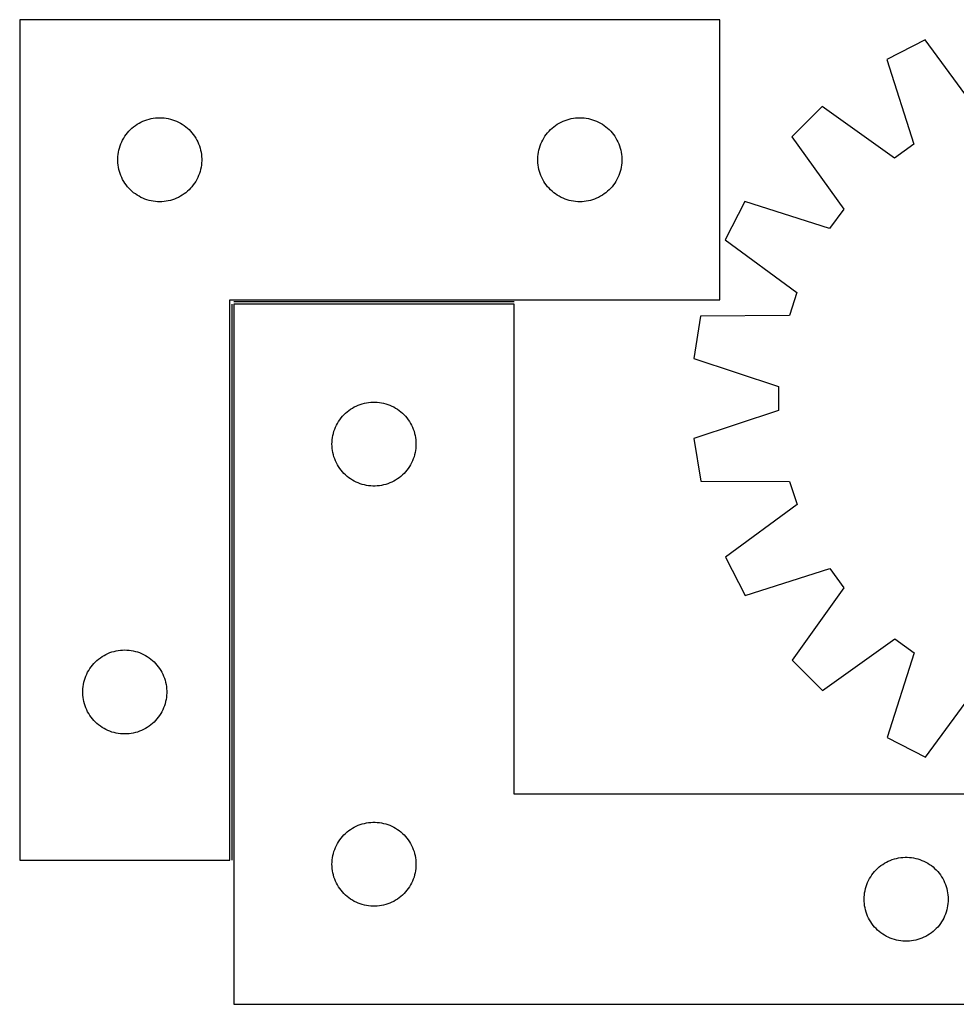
# Model space of a CAD drawing. Header units: millimetres. Extents: x 7 to 1493, y 7 to 2993.
# Tile 7 of 14: x 7 to 341, y 2637 to 2988. Entities that reach past the tile are written whole.
import ezdxf

# ---------------------------------------------------------------- set-up
doc = ezdxf.new("R2010")
doc.units = ezdxf.units.MM
doc.layers.add('COMMON', color=5, linetype='CONTINUOUS', true_color=0x0000ff)
doc.layers.add('CUT', color=7, linetype='CONTINUOUS', true_color=0x000000)

msp = doc.modelspace()

# ---------------------------------------------------------------- linework, layer by layer
at = {"layer": 'COMMON'}
for p, q in [((82.273153, 2886.917754), (82.273153, 2688.417755)), ((183.023154, 2887.667755), (83.023154, 2887.667755))]:
    msp.add_line(p, q, dxfattribs=at)
at = {"layer": 'CUT'}
for p, q in [((6.523153, 2988.417755), (6.523153, 2688.417755)), ((256.523153, 2988.417755), (6.523153, 2988.417755)), ((256.523153, 2888.417755), (256.523153, 2988.417755)), ((329.843561, 2981.25211), (316.138423, 2974.259276)), ((348.670081, 2955.668191), (329.843561, 2981.25211)), ((316.138423, 2974.259276), (325.804356, 2944.00131)), ((293.059453, 2957.471572), (282.185997, 2946.585871)), ((318.870404, 2938.957535), (293.059453, 2957.471572)), ((51.231872, 2952.453508), (51.961431, 2952.707286)), ((51.961431, 2952.707286), (52.703086, 2952.923171)), ((52.703086, 2952.923171), (53.454872, 2953.100591)), ((53.454872, 2953.100591), (54.214794, 2953.239074)), ((54.214794, 2953.239074), (54.980838, 2953.338253)), ((54.980838, 2953.338253), (55.750972, 2953.397867)), ((55.750972, 2953.397867), (56.523153, 2953.417755)), ((56.523153, 2953.417755), (57.295334, 2953.397867)), ((57.295334, 2953.397867), (58.065468, 2953.338253)), ((58.065468, 2953.338253), (58.831512, 2953.239074)), ((58.831512, 2953.239074), (59.591434, 2953.100591)), ((59.591434, 2953.100591), (60.34322, 2952.923171)), ((60.34322, 2952.923171), (61.084876, 2952.707286)), ((61.084876, 2952.707286), (61.814434, 2952.453508)), ((201.231872, 2952.453508), (201.961431, 2952.707286)), ((201.961431, 2952.707286), (202.703086, 2952.923171)), ((202.703086, 2952.923171), (203.454872, 2953.100591)), ((203.454872, 2953.100591), (204.214794, 2953.239074)), ((204.214794, 2953.239074), (204.980838, 2953.338253)), ((204.980838, 2953.338253), (205.750972, 2953.397867)), ((205.750972, 2953.397867), (206.523153, 2953.417755)), ((206.523153, 2953.417755), (207.295334, 2953.397867)), ((207.295334, 2953.397867), (208.065468, 2953.338253)), ((208.065468, 2953.338253), (208.831512, 2953.239074)), ((208.831512, 2953.239074), (209.591434, 2953.100591)), ((209.591434, 2953.100591), (210.34322, 2952.923171)), ((210.34322, 2952.923171), (211.084876, 2952.707286)), ((211.084876, 2952.707286), (211.814434, 2952.453508)), ((45.514873, 2948.606855), (46.053991, 2949.160038)), ((46.053991, 2949.160038), (46.620871, 2949.684734)), ((46.620871, 2949.684734), (47.214011, 2950.179552)), ((47.214011, 2950.179552), (47.831837, 2950.64318)), ((47.831837, 2950.64318), (48.47271, 2951.074389)), ((48.47271, 2951.074389), (49.134932, 2951.472034)), ((49.134932, 2951.472034), (49.816746, 2951.835062)), ((49.816746, 2951.835062), (50.516345, 2952.162509)), ((50.516345, 2952.162509), (51.231872, 2952.453508)), ((61.814434, 2952.453508), (62.529962, 2952.162509)), ((62.529962, 2952.162509), (63.22956, 2951.835062)), ((63.22956, 2951.835062), (63.911374, 2951.472034)), ((63.911374, 2951.472034), (64.573596, 2951.074389)), ((64.573596, 2951.074389), (65.21447, 2950.64318)), ((65.21447, 2950.64318), (65.832295, 2950.179552)), ((65.832295, 2950.179552), (66.425435, 2949.684734)), ((66.425435, 2949.684734), (66.992315, 2949.160038)), ((66.992315, 2949.160038), (67.531434, 2948.606855)), ((195.514873, 2948.606855), (196.053991, 2949.160038)), ((196.053991, 2949.160038), (196.620871, 2949.684734)), ((196.620871, 2949.684734), (197.214011, 2950.179552)), ((197.214011, 2950.179552), (197.831837, 2950.64318)), ((197.831837, 2950.64318), (198.47271, 2951.074389)), ((198.47271, 2951.074389), (199.134932, 2951.472034)), ((199.134932, 2951.472034), (199.816746, 2951.835062)), ((199.816746, 2951.835062), (200.516345, 2952.162509)), ((200.516345, 2952.162509), (201.231872, 2952.453508)), ((211.814434, 2952.453508), (212.529962, 2952.162509)), ((212.529962, 2952.162509), (213.22956, 2951.835062)), ((213.22956, 2951.835062), (213.911374, 2951.472034)), ((213.911374, 2951.472034), (214.573596, 2951.074389)), ((214.573596, 2951.074389), (215.21447, 2950.64318)), ((215.21447, 2950.64318), (215.832295, 2950.179552)), ((215.832295, 2950.179552), (216.425435, 2949.684734)), ((216.425435, 2949.684734), (216.992315, 2949.160038)), ((216.992315, 2949.160038), (217.531434, 2948.606855)), ((43.282971, 2945.467406), (43.663434, 2946.139647)), ((43.663434, 2946.139647), (44.077998, 2946.791411)), ((44.077998, 2946.791411), (44.525564, 2947.420969)), ((44.525564, 2947.420969), (45.004946, 2948.026653)), ((45.004946, 2948.026653), (45.514873, 2948.606855)), ((67.531434, 2948.606855), (68.04136, 2948.026653)), ((68.04136, 2948.026653), (68.520742, 2947.420969)), ((68.520742, 2947.420969), (68.968308, 2946.791411)), ((68.968308, 2946.791411), (69.382873, 2946.139647)), ((69.382873, 2946.139647), (69.763335, 2945.467406)), ((193.282971, 2945.467406), (193.663434, 2946.139647)), ((193.663434, 2946.139647), (194.077998, 2946.791411)), ((194.077998, 2946.791411), (194.525564, 2947.420969)), ((194.525564, 2947.420969), (195.004946, 2948.026653)), ((195.004946, 2948.026653), (195.514873, 2948.606855)), ((217.531434, 2948.606855), (218.04136, 2948.026653)), ((218.04136, 2948.026653), (218.520742, 2947.420969)), ((218.520742, 2947.420969), (218.968308, 2946.791411)), ((218.968308, 2946.791411), (219.382873, 2946.139647)), ((219.382873, 2946.139647), (219.763335, 2945.467406)), ((282.185997, 2946.585871), (300.729071, 2920.795773)), ((41.924188, 2941.863071), (42.120905, 2942.61004)), ((42.120905, 2942.61004), (42.355815, 2943.345891)), ((42.355815, 2943.345891), (42.628294, 2944.068674)), ((42.628294, 2944.068674), (42.937619, 2944.776471)), ((42.937619, 2944.776471), (43.282971, 2945.467406)), ((69.763335, 2945.467406), (70.108687, 2944.776471)), ((70.108687, 2944.776471), (70.418013, 2944.068674)), ((70.418013, 2944.068674), (70.690492, 2943.345891)), ((70.690492, 2943.345891), (70.925401, 2942.61004)), ((70.925401, 2942.61004), (71.122119, 2941.863071)), ((191.924188, 2941.863071), (192.120905, 2942.61004)), ((192.120905, 2942.61004), (192.355815, 2943.345891)), ((192.355815, 2943.345891), (192.628294, 2944.068674)), ((192.628294, 2944.068674), (192.937619, 2944.776471)), ((192.937619, 2944.776471), (193.282971, 2945.467406)), ((219.763335, 2945.467406), (220.108687, 2944.776471)), ((220.108687, 2944.776471), (220.418013, 2944.068674)), ((220.418013, 2944.068674), (220.690492, 2943.345891)), ((220.690492, 2943.345891), (220.925401, 2942.61004)), ((220.925401, 2942.61004), (221.122119, 2941.863071)), ((325.804356, 2944.00131), (318.870404, 2938.957535)), ((41.528126, 2938.803974), (41.56789, 2939.575387)), ((41.528126, 2938.031537), (41.528126, 2938.803974)), ((41.56789, 2939.575387), (41.647313, 2940.343731)), ((41.647313, 2940.343731), (41.766184, 2941.106967)), ((41.766184, 2941.106967), (41.924188, 2941.863071)), ((71.122119, 2941.863071), (71.280122, 2941.106967)), ((71.280122, 2941.106967), (71.398993, 2940.343731)), ((71.398993, 2940.343731), (71.478416, 2939.575387)), ((71.478416, 2939.575387), (71.51818, 2938.803974)), ((71.51818, 2938.803974), (71.51818, 2938.031537)), ((191.528126, 2938.803974), (191.56789, 2939.575387)), ((191.528126, 2938.031537), (191.528126, 2938.803974)), ((191.56789, 2939.575387), (191.647313, 2940.343731)), ((191.647313, 2940.343731), (191.766184, 2941.106967)), ((191.766184, 2941.106967), (191.924188, 2941.863071)), ((221.122119, 2941.863071), (221.280122, 2941.106967)), ((221.280122, 2941.106967), (221.398993, 2940.343731)), ((221.398993, 2940.343731), (221.478416, 2939.575387)), ((221.478416, 2939.575387), (221.51818, 2938.803974)), ((221.51818, 2938.803974), (221.51818, 2938.031537)), ((41.56789, 2937.260123), (41.528126, 2938.031537)), ((41.647313, 2936.49178), (41.56789, 2937.260123)), ((41.766184, 2935.728544), (41.647313, 2936.49178)), ((41.924188, 2934.972439), (41.766184, 2935.728544)), ((71.280122, 2935.728544), (71.122119, 2934.972439)), ((71.398993, 2936.49178), (71.280122, 2935.728544)), ((71.478416, 2937.260123), (71.398993, 2936.49178)), ((71.51818, 2938.031537), (71.478416, 2937.260123)), ((191.56789, 2937.260123), (191.528126, 2938.031537)), ((191.647313, 2936.49178), (191.56789, 2937.260123)), ((191.766184, 2935.728544), (191.647313, 2936.49178)), ((191.924188, 2934.972439), (191.766184, 2935.728544)), ((221.280122, 2935.728544), (221.122119, 2934.972439)), ((221.398993, 2936.49178), (221.280122, 2935.728544)), ((221.478416, 2937.260123), (221.398993, 2936.49178)), ((221.51818, 2938.031537), (221.478416, 2937.260123)), ((42.120905, 2934.225471), (41.924188, 2934.972439)), ((42.355815, 2933.48962), (42.120905, 2934.225471)), ((42.628294, 2932.766837), (42.355815, 2933.48962)), ((42.937619, 2932.059039), (42.628294, 2932.766837)), ((43.282971, 2931.368104), (42.937619, 2932.059039)), ((70.108687, 2932.059039), (69.763335, 2931.368104)), ((70.418013, 2932.766837), (70.108687, 2932.059039)), ((70.690492, 2933.48962), (70.418013, 2932.766837)), ((70.925401, 2934.225471), (70.690492, 2933.48962)), ((71.122119, 2934.972439), (70.925401, 2934.225471)), ((192.120905, 2934.225471), (191.924188, 2934.972439)), ((192.355815, 2933.48962), (192.120905, 2934.225471)), ((192.628294, 2932.766837), (192.355815, 2933.48962)), ((192.937619, 2932.059039), (192.628294, 2932.766837)), ((193.282971, 2931.368104), (192.937619, 2932.059039)), ((220.108687, 2932.059039), (219.763335, 2931.368104)), ((220.418013, 2932.766837), (220.108687, 2932.059039)), ((220.690492, 2933.48962), (220.418013, 2932.766837)), ((220.925401, 2934.225471), (220.690492, 2933.48962)), ((221.122119, 2934.972439), (220.925401, 2934.225471)), ((43.663434, 2930.695863), (43.282971, 2931.368104)), ((44.077998, 2930.044099), (43.663434, 2930.695863)), ((44.525564, 2929.414541), (44.077998, 2930.044099)), ((45.004946, 2928.808858), (44.525564, 2929.414541)), ((45.514873, 2928.228655), (45.004946, 2928.808858)), ((46.053991, 2927.675472), (45.514873, 2928.228655)), ((67.531434, 2928.228655), (66.992315, 2927.675472)), ((68.04136, 2928.808858), (67.531434, 2928.228655)), ((68.520742, 2929.414541), (68.04136, 2928.808858)), ((68.968308, 2930.044099), (68.520742, 2929.414541)), ((69.382873, 2930.695863), (68.968308, 2930.044099)), ((69.763335, 2931.368104), (69.382873, 2930.695863)), ((193.663434, 2930.695863), (193.282971, 2931.368104)), ((194.077998, 2930.044099), (193.663434, 2930.695863)), ((194.525564, 2929.414541), (194.077998, 2930.044099)), ((195.004946, 2928.808858), (194.525564, 2929.414541)), ((195.514873, 2928.228655), (195.004946, 2928.808858)), ((196.053991, 2927.675472), (195.514873, 2928.228655)), ((217.531434, 2928.228655), (216.992315, 2927.675472)), ((218.04136, 2928.808858), (217.531434, 2928.228655)), ((218.520742, 2929.414541), (218.04136, 2928.808858)), ((218.968308, 2930.044099), (218.520742, 2929.414541)), ((219.382873, 2930.695863), (218.968308, 2930.044099)), ((219.763335, 2931.368104), (219.382873, 2930.695863)), ((46.620871, 2927.150776), (46.053991, 2927.675472)), ((47.214011, 2926.655958), (46.620871, 2927.150776)), ((47.831837, 2926.19233), (47.214011, 2926.655958)), ((48.47271, 2925.761122), (47.831837, 2926.19233)), ((49.134932, 2925.363477), (48.47271, 2925.761122)), ((49.816746, 2925.000449), (49.134932, 2925.363477)), ((50.516345, 2924.673002), (49.816746, 2925.000449)), ((51.231872, 2924.382003), (50.516345, 2924.673002)), ((62.529962, 2924.673002), (61.814434, 2924.382003)), ((63.22956, 2925.000449), (62.529962, 2924.673002)), ((63.911374, 2925.363477), (63.22956, 2925.000449)), ((64.573596, 2925.761122), (63.911374, 2925.363477)), ((65.21447, 2926.19233), (64.573596, 2925.761122)), ((65.832295, 2926.655958), (65.21447, 2926.19233)), ((66.425435, 2927.150776), (65.832295, 2926.655958)), ((66.992315, 2927.675472), (66.425435, 2927.150776)), ((196.620871, 2927.150776), (196.053991, 2927.675472)), ((197.214011, 2926.655958), (196.620871, 2927.150776)), ((197.831837, 2926.19233), (197.214011, 2926.655958)), ((198.47271, 2925.761122), (197.831837, 2926.19233)), ((199.134932, 2925.363477), (198.47271, 2925.761122)), ((199.816746, 2925.000449), (199.134932, 2925.363477)), ((200.516345, 2924.673002), (199.816746, 2925.000449)), ((201.231872, 2924.382003), (200.516345, 2924.673002)), ((212.529962, 2924.673002), (211.814434, 2924.382003)), ((213.22956, 2925.000449), (212.529962, 2924.673002)), ((213.911374, 2925.363477), (213.22956, 2925.000449)), ((214.573596, 2925.761122), (213.911374, 2925.363477)), ((215.21447, 2926.19233), (214.573596, 2925.761122)), ((215.832295, 2926.655958), (215.21447, 2926.19233)), ((216.425435, 2927.150776), (215.832295, 2926.655958)), ((216.992315, 2927.675472), (216.425435, 2927.150776)), ((51.961431, 2924.128225), (51.231872, 2924.382003)), ((52.703086, 2923.912339), (51.961431, 2924.128225)), ((53.454872, 2923.73492), (52.703086, 2923.912339)), ((54.214794, 2923.596437), (53.454872, 2923.73492)), ((54.980838, 2923.497257), (54.214794, 2923.596437)), ((55.750972, 2923.437644), (54.980838, 2923.497257)), ((56.523153, 2923.417755), (55.750972, 2923.437644)), ((57.295334, 2923.437644), (56.523153, 2923.417755)), ((58.065468, 2923.497257), (57.295334, 2923.437644)), ((58.831512, 2923.596437), (58.065468, 2923.497257)), ((59.591434, 2923.73492), (58.831512, 2923.596437)), ((60.34322, 2923.912339), (59.591434, 2923.73492)), ((61.084876, 2924.128225), (60.34322, 2923.912339)), ((61.814434, 2924.382003), (61.084876, 2924.128225)), ((201.961431, 2924.128225), (201.231872, 2924.382003)), ((202.703086, 2923.912339), (201.961431, 2924.128225)), ((203.454872, 2923.73492), (202.703086, 2923.912339)), ((204.214794, 2923.596437), (203.454872, 2923.73492)), ((204.980838, 2923.497257), (204.214794, 2923.596437)), ((205.750972, 2923.437644), (204.980838, 2923.497257)), ((206.523153, 2923.417755), (205.750972, 2923.437644)), ((207.295334, 2923.437644), (206.523153, 2923.417755)), ((208.065468, 2923.497257), (207.295334, 2923.437644)), ((208.831512, 2923.596437), (208.065468, 2923.497257)), ((209.591434, 2923.73492), (208.831512, 2923.596437)), ((210.34322, 2923.912339), (209.591434, 2923.73492)), ((211.084876, 2924.128225), (210.34322, 2923.912339)), ((211.814434, 2924.382003), (211.084876, 2924.128225)), ((265.424278, 2923.488022), (258.446873, 2909.775022)), ((295.693103, 2913.856149), (265.424278, 2923.488022)), ((300.729071, 2920.795773), (295.693103, 2913.856149)), ((258.446873, 2909.775022), (284.051964, 2890.977307)), ((284.051964, 2890.977307), (281.406935, 2882.821132)), ((81.523153, 2688.417755), (81.523153, 2888.417755)), ((81.523153, 2888.417755), (256.523153, 2888.417755)), ((183.023154, 2886.917754), (83.023154, 2886.917754)), ((83.023154, 2886.917754), (83.023154, 2636.917754)), ((183.023154, 2711.917754), (183.023154, 2886.917754)), ((249.643159, 2882.628007), (247.244802, 2867.430032)), ((281.406935, 2882.821132), (249.643159, 2882.628007)), ((247.244802, 2867.430032), (277.405504, 2857.464751)), ((277.405504, 2857.464751), (277.410329, 2848.890409)), ((126.664438, 2850.503288), (127.372236, 2850.812614)), ((127.372236, 2850.812614), (128.095018, 2851.085093)), ((128.095018, 2851.085093), (128.83087, 2851.320002)), ((128.83087, 2851.320002), (129.577838, 2851.51672)), ((129.577838, 2851.51672), (130.333943, 2851.674724)), ((130.333943, 2851.674724), (131.097179, 2851.793594)), ((131.097179, 2851.793594), (131.865522, 2851.873017)), ((131.865522, 2851.873017), (132.636935, 2851.912781)), ((132.636935, 2851.912781), (133.409373, 2851.912781)), ((133.409373, 2851.912781), (134.180786, 2851.873017)), ((134.180786, 2851.873017), (134.949129, 2851.793594)), ((134.949129, 2851.793594), (135.712366, 2851.674724)), ((135.712366, 2851.674724), (136.46847, 2851.51672)), ((136.46847, 2851.51672), (137.215439, 2851.320002)), ((137.215439, 2851.320002), (137.95129, 2851.085093)), ((137.95129, 2851.085093), (138.674073, 2850.812614)), ((138.674073, 2850.812614), (139.38187, 2850.503288)), ((121.756175, 2846.820036), (122.280871, 2847.386917)), ((122.280871, 2847.386917), (122.834054, 2847.926035)), ((122.834054, 2847.926035), (123.414256, 2848.435961)), ((123.414256, 2848.435961), (124.01994, 2848.915343)), ((124.01994, 2848.915343), (124.649498, 2849.362909)), ((124.649498, 2849.362909), (125.301262, 2849.777474)), ((125.301262, 2849.777474), (125.973503, 2850.157936)), ((125.973503, 2850.157936), (126.664438, 2850.503288)), ((139.38187, 2850.503288), (140.072805, 2850.157936)), ((140.072805, 2850.157936), (140.745046, 2849.777474)), ((140.745046, 2849.777474), (141.39681, 2849.362909)), ((141.39681, 2849.362909), (142.026368, 2848.915343)), ((142.026368, 2848.915343), (142.632052, 2848.435961)), ((142.632052, 2848.435961), (143.212254, 2847.926035)), ((143.212254, 2847.926035), (143.765437, 2847.386917)), ((143.765437, 2847.386917), (144.290133, 2846.820036)), ((277.410329, 2848.890409), (247.260862, 2838.891189)), ((119.605848, 2843.624161), (119.968876, 2844.305975)), ((119.968876, 2844.305975), (120.366521, 2844.968197)), ((120.366521, 2844.968197), (120.797729, 2845.609071)), ((120.797729, 2845.609071), (121.261357, 2846.226896)), ((121.261357, 2846.226896), (121.756175, 2846.820036)), ((144.290133, 2846.820036), (144.784951, 2846.226896)), ((144.784951, 2846.226896), (145.248579, 2845.609071)), ((145.248579, 2845.609071), (145.679788, 2844.968197)), ((145.679788, 2844.968197), (146.077433, 2844.305975)), ((146.077433, 2844.305975), (146.44046, 2843.624161)), ((118.340319, 2839.986035), (118.517738, 2840.737821)), ((118.517738, 2840.737821), (118.733623, 2841.479477)), ((118.733623, 2841.479477), (118.987402, 2842.209036)), ((118.987402, 2842.209036), (119.278401, 2842.924563)), ((119.278401, 2842.924563), (119.605848, 2843.624161)), ((146.44046, 2843.624161), (146.767908, 2842.924563)), ((146.767908, 2842.924563), (147.058906, 2842.209036)), ((147.058906, 2842.209036), (147.312685, 2841.479477)), ((147.312685, 2841.479477), (147.52857, 2840.737821)), ((147.52857, 2840.737821), (147.705989, 2839.986035)), ((118.023154, 2836.917754), (118.043043, 2837.689936)), ((118.043043, 2836.145573), (118.023154, 2836.917754)), ((118.043043, 2837.689936), (118.102656, 2838.460069)), ((118.102656, 2838.460069), (118.201836, 2839.226113)), ((118.201836, 2839.226113), (118.340319, 2839.986035)), ((147.705989, 2839.986035), (147.844473, 2839.226113)), ((147.844473, 2839.226113), (147.943652, 2838.460069)), ((147.943652, 2838.460069), (148.003265, 2837.689936)), ((148.003265, 2837.689936), (148.023154, 2836.917754)), ((148.023154, 2836.917754), (148.003265, 2836.145573)), ((247.260862, 2838.891189), (249.676322, 2823.695923)), ((118.102656, 2835.375439), (118.043043, 2836.145573)), ((118.201836, 2834.609396), (118.102656, 2835.375439)), ((118.340319, 2833.849473), (118.201836, 2834.609396)), ((118.517738, 2833.097687), (118.340319, 2833.849473)), ((118.733623, 2832.356032), (118.517738, 2833.097687)), ((147.52857, 2833.097687), (147.312685, 2832.356032)), ((147.705989, 2833.849473), (147.52857, 2833.097687)), ((147.844473, 2834.609396), (147.705989, 2833.849473)), ((147.943652, 2835.375439), (147.844473, 2834.609396)), ((148.003265, 2836.145573), (147.943652, 2835.375439)), ((118.987402, 2831.626473), (118.733623, 2832.356032)), ((119.278401, 2830.910946), (118.987402, 2831.626473)), ((119.605848, 2830.211347), (119.278401, 2830.910946)), ((119.968876, 2829.529533), (119.605848, 2830.211347)), ((146.44046, 2830.211347), (146.077433, 2829.529533)), ((146.767908, 2830.910946), (146.44046, 2830.211347)), ((147.058906, 2831.626473), (146.767908, 2830.910946)), ((147.312685, 2832.356032), (147.058906, 2831.626473)), ((120.366521, 2828.867311), (119.968876, 2829.529533)), ((120.797729, 2828.226438), (120.366521, 2828.867311)), ((121.261357, 2827.608612), (120.797729, 2828.226438)), ((121.756175, 2827.015472), (121.261357, 2827.608612)), ((122.280871, 2826.448592), (121.756175, 2827.015472)), ((122.834054, 2825.909474), (122.280871, 2826.448592)), ((143.765437, 2826.448592), (143.212254, 2825.909474)), ((144.290133, 2827.015472), (143.765437, 2826.448592)), ((144.784951, 2827.608612), (144.290133, 2827.015472)), ((145.248579, 2828.226438), (144.784951, 2827.608612)), ((145.679788, 2828.867311), (145.248579, 2828.226438)), ((146.077433, 2829.529533), (145.679788, 2828.867311)), ((123.414256, 2825.399548), (122.834054, 2825.909474)), ((124.01994, 2824.920166), (123.414256, 2825.399548)), ((124.649498, 2824.472599), (124.01994, 2824.920166)), ((125.301262, 2824.058035), (124.649498, 2824.472599)), ((125.973503, 2823.677572), (125.301262, 2824.058035)), ((126.664438, 2823.33222), (125.973503, 2823.677572)), ((127.372236, 2823.022895), (126.664438, 2823.33222)), ((128.095018, 2822.750416), (127.372236, 2823.022895)), ((128.83087, 2822.515506), (128.095018, 2822.750416)), ((137.95129, 2822.750416), (137.215439, 2822.515506)), ((138.674073, 2823.022895), (137.95129, 2822.750416)), ((139.38187, 2823.33222), (138.674073, 2823.022895)), ((140.072805, 2823.677572), (139.38187, 2823.33222)), ((140.745046, 2824.058035), (140.072805, 2823.677572)), ((141.39681, 2824.472599), (140.745046, 2824.058035)), ((142.026368, 2824.920166), (141.39681, 2824.472599)), ((142.632052, 2825.399548), (142.026368, 2824.920166)), ((143.212254, 2825.909474), (142.632052, 2825.399548)), ((249.676322, 2823.695923), (281.440295, 2823.538547)), ((281.440295, 2823.538547), (284.094501, 2815.385354)), ((129.577838, 2822.318789), (128.83087, 2822.515506)), ((130.333943, 2822.160785), (129.577838, 2822.318789)), ((131.097179, 2822.041914), (130.333943, 2822.160785)), ((131.865522, 2821.962491), (131.097179, 2822.041914)), ((132.636935, 2821.922727), (131.865522, 2821.962491)), ((133.409373, 2821.922727), (132.636935, 2821.922727)), ((134.180786, 2821.962491), (133.409373, 2821.922727)), ((134.949129, 2822.041914), (134.180786, 2821.962491)), ((135.712366, 2822.160785), (134.949129, 2822.041914)), ((136.46847, 2822.318789), (135.712366, 2822.160785)), ((137.215439, 2822.515506), (136.46847, 2822.318789)), ((284.094501, 2815.385354), (258.510583, 2796.558834)), ((258.510583, 2796.558834), (265.503417, 2782.853695)), ((265.503417, 2782.853695), (295.761383, 2792.519629)), ((295.761383, 2792.519629), (300.805158, 2785.585676)), ((300.805158, 2785.585676), (282.291121, 2759.774726)), ((293.176822, 2748.901269), (318.966919, 2767.444344)), ((318.966919, 2767.444344), (325.906544, 2762.408376)), ((39.461431, 2762.707286), (40.203086, 2762.923171)), ((40.203086, 2762.923171), (40.954872, 2763.100591)), ((40.954872, 2763.100591), (41.714794, 2763.239074)), ((41.714794, 2763.239074), (42.480838, 2763.338253)), ((42.480838, 2763.338253), (43.250972, 2763.397867)), ((43.250972, 2763.397867), (44.023153, 2763.417755)), ((44.023153, 2763.417755), (44.795334, 2763.397867)), ((44.795334, 2763.397867), (45.565468, 2763.338253)), ((45.565468, 2763.338253), (46.331512, 2763.239074)), ((46.331512, 2763.239074), (47.091434, 2763.100591)), ((47.091434, 2763.100591), (47.84322, 2762.923171)), ((47.84322, 2762.923171), (48.584876, 2762.707286)), ((33.553991, 2759.160038), (34.120871, 2759.684734)), ((34.120871, 2759.684734), (34.714011, 2760.179552)), ((34.714011, 2760.179552), (35.331837, 2760.64318)), ((35.331837, 2760.64318), (35.97271, 2761.074389)), ((35.97271, 2761.074389), (36.634932, 2761.472034)), ((36.634932, 2761.472034), (37.316746, 2761.835062)), ((37.316746, 2761.835062), (38.016345, 2762.162509)), ((38.016345, 2762.162509), (38.731872, 2762.453508)), ((38.731872, 2762.453508), (39.461431, 2762.707286)), ((48.584876, 2762.707286), (49.314434, 2762.453508)), ((49.314434, 2762.453508), (50.029962, 2762.162509)), ((50.029962, 2762.162509), (50.72956, 2761.835062)), ((50.72956, 2761.835062), (51.411374, 2761.472034)), ((51.411374, 2761.472034), (52.073596, 2761.074389)), ((52.073596, 2761.074389), (52.71447, 2760.64318)), ((52.71447, 2760.64318), (53.332295, 2760.179552)), ((53.332295, 2760.179552), (53.925435, 2759.684734)), ((53.925435, 2759.684734), (54.492315, 2759.160038)), ((282.291121, 2759.774726), (293.176822, 2748.901269)), ((325.906544, 2762.408376), (316.274671, 2732.139551)), ((30.782971, 2755.467406), (31.163434, 2756.139647)), ((31.163434, 2756.139647), (31.577998, 2756.791411)), ((31.577998, 2756.791411), (32.025564, 2757.420969)), ((32.025564, 2757.420969), (32.504946, 2758.026653)), ((32.504946, 2758.026653), (33.014873, 2758.606855)), ((33.014873, 2758.606855), (33.553991, 2759.160038)), ((54.492315, 2759.160038), (55.031434, 2758.606855)), ((55.031434, 2758.606855), (55.54136, 2758.026653)), ((55.54136, 2758.026653), (56.020742, 2757.420969)), ((56.020742, 2757.420969), (56.468308, 2756.791411)), ((56.468308, 2756.791411), (56.882873, 2756.139647)), ((56.882873, 2756.139647), (57.263335, 2755.467406)), ((29.424188, 2751.863071), (29.620905, 2752.61004)), ((29.620905, 2752.61004), (29.855815, 2753.345891)), ((29.855815, 2753.345891), (30.128294, 2754.068674)), ((30.128294, 2754.068674), (30.437619, 2754.776471)), ((30.437619, 2754.776471), (30.782971, 2755.467406)), ((57.263335, 2755.467406), (57.608687, 2754.776471)), ((57.608687, 2754.776471), (57.918013, 2754.068674)), ((57.918013, 2754.068674), (58.190492, 2753.345891)), ((58.190492, 2753.345891), (58.425401, 2752.61004)), ((58.425401, 2752.61004), (58.622119, 2751.863071)), ((29.028126, 2748.803974), (29.06789, 2749.575387)), ((29.028126, 2748.031537), (29.028126, 2748.803974)), ((29.06789, 2749.575387), (29.147313, 2750.343731)), ((29.147313, 2750.343731), (29.266184, 2751.106967)), ((29.266184, 2751.106967), (29.424188, 2751.863071)), ((58.622119, 2751.863071), (58.780122, 2751.106967)), ((58.780122, 2751.106967), (58.898993, 2750.343731)), ((58.898993, 2750.343731), (58.978416, 2749.575387)), ((58.978416, 2749.575387), (59.01818, 2748.803974)), ((59.01818, 2748.803974), (59.01818, 2748.031537)), ((329.987671, 2725.162146), (348.785386, 2750.767236)), ((29.06789, 2747.260123), (29.028126, 2748.031537)), ((29.147313, 2746.49178), (29.06789, 2747.260123)), ((29.266184, 2745.728544), (29.147313, 2746.49178)), ((29.424188, 2744.972439), (29.266184, 2745.728544)), ((58.780122, 2745.728544), (58.622119, 2744.972439)), ((58.898993, 2746.49178), (58.780122, 2745.728544)), ((58.978416, 2747.260123), (58.898993, 2746.49178)), ((59.01818, 2748.031537), (58.978416, 2747.260123)), ((29.620905, 2744.225471), (29.424188, 2744.972439)), ((29.855815, 2743.48962), (29.620905, 2744.225471)), ((30.128294, 2742.766837), (29.855815, 2743.48962)), ((30.437619, 2742.059039), (30.128294, 2742.766837)), ((30.782971, 2741.368104), (30.437619, 2742.059039)), ((57.608687, 2742.059039), (57.263335, 2741.368104)), ((57.918013, 2742.766837), (57.608687, 2742.059039)), ((58.190492, 2743.48962), (57.918013, 2742.766837)), ((58.425401, 2744.225471), (58.190492, 2743.48962)), ((58.622119, 2744.972439), (58.425401, 2744.225471)), ((31.163434, 2740.695863), (30.782971, 2741.368104)), ((31.577998, 2740.044099), (31.163434, 2740.695863)), ((32.025564, 2739.414541), (31.577998, 2740.044099)), ((32.504946, 2738.808858), (32.025564, 2739.414541)), ((33.014873, 2738.228655), (32.504946, 2738.808858)), ((33.553991, 2737.675472), (33.014873, 2738.228655)), ((55.031434, 2738.228655), (54.492315, 2737.675472)), ((55.54136, 2738.808858), (55.031434, 2738.228655)), ((56.020742, 2739.414541), (55.54136, 2738.808858)), ((56.468308, 2740.044099), (56.020742, 2739.414541)), ((56.882873, 2740.695863), (56.468308, 2740.044099)), ((57.263335, 2741.368104), (56.882873, 2740.695863)), ((34.120871, 2737.150776), (33.553991, 2737.675472)), ((34.714011, 2736.655958), (34.120871, 2737.150776)), ((35.331837, 2736.19233), (34.714011, 2736.655958)), ((35.97271, 2735.761122), (35.331837, 2736.19233)), ((36.634932, 2735.363477), (35.97271, 2735.761122)), ((37.316746, 2735.000449), (36.634932, 2735.363477)), ((38.016345, 2734.673002), (37.316746, 2735.000449)), ((38.731872, 2734.382003), (38.016345, 2734.673002)), ((50.029962, 2734.673002), (49.314434, 2734.382003)), ((50.72956, 2735.000449), (50.029962, 2734.673002)), ((51.411374, 2735.363477), (50.72956, 2735.000449)), ((52.073596, 2735.761122), (51.411374, 2735.363477)), ((52.71447, 2736.19233), (52.073596, 2735.761122)), ((53.332295, 2736.655958), (52.71447, 2736.19233)), ((53.925435, 2737.150776), (53.332295, 2736.655958)), ((54.492315, 2737.675472), (53.925435, 2737.150776)), ((39.461431, 2734.128225), (38.731872, 2734.382003)), ((40.203086, 2733.912339), (39.461431, 2734.128225)), ((40.954872, 2733.73492), (40.203086, 2733.912339)), ((41.714794, 2733.596437), (40.954872, 2733.73492)), ((42.480838, 2733.497257), (41.714794, 2733.596437)), ((43.250972, 2733.437644), (42.480838, 2733.497257)), ((44.023153, 2733.417755), (43.250972, 2733.437644)), ((44.795334, 2733.437644), (44.023153, 2733.417755)), ((45.565468, 2733.497257), (44.795334, 2733.437644)), ((46.331512, 2733.596437), (45.565468, 2733.497257)), ((47.091434, 2733.73492), (46.331512, 2733.596437)), ((47.84322, 2733.912339), (47.091434, 2733.73492)), ((48.584876, 2734.128225), (47.84322, 2733.912339)), ((49.314434, 2734.382003), (48.584876, 2734.128225)), ((316.274671, 2732.139551), (329.987671, 2725.162146)), ((383.023154, 2711.917754), (183.023154, 2711.917754)), ((124.649498, 2699.362909), (125.301262, 2699.777474)), ((125.301262, 2699.777474), (125.973503, 2700.157936)), ((125.973503, 2700.157936), (126.664438, 2700.503288)), ((126.664438, 2700.503288), (127.372236, 2700.812614)), ((127.372236, 2700.812614), (128.095018, 2701.085093)), ((128.095018, 2701.085093), (128.83087, 2701.320002)), ((128.83087, 2701.320002), (129.577838, 2701.51672)), ((129.577838, 2701.51672), (130.333943, 2701.674724)), ((130.333943, 2701.674724), (131.097179, 2701.793594)), ((131.097179, 2701.793594), (131.865522, 2701.873017)), ((131.865522, 2701.873017), (132.636935, 2701.912781)), ((132.636935, 2701.912781), (133.409373, 2701.912781)), ((133.409373, 2701.912781), (134.180786, 2701.873017)), ((134.180786, 2701.873017), (134.949129, 2701.793594)), ((134.949129, 2701.793594), (135.712366, 2701.674724)), ((135.712366, 2701.674724), (136.46847, 2701.51672)), ((136.46847, 2701.51672), (137.215439, 2701.320002)), ((137.215439, 2701.320002), (137.95129, 2701.085093)), ((137.95129, 2701.085093), (138.674073, 2700.812614)), ((138.674073, 2700.812614), (139.38187, 2700.503288)), ((139.38187, 2700.503288), (140.072805, 2700.157936)), ((140.072805, 2700.157936), (140.745046, 2699.777474)), ((140.745046, 2699.777474), (141.39681, 2699.362909)), ((120.797729, 2695.609071), (121.261357, 2696.226896)), ((121.261357, 2696.226896), (121.756175, 2696.820036)), ((121.756175, 2696.820036), (122.280871, 2697.386917)), ((122.280871, 2697.386917), (122.834054, 2697.926035)), ((122.834054, 2697.926035), (123.414256, 2698.435961)), ((123.414256, 2698.435961), (124.01994, 2698.915343)), ((124.01994, 2698.915343), (124.649498, 2699.362909)), ((141.39681, 2699.362909), (142.026368, 2698.915343)), ((142.026368, 2698.915343), (142.632052, 2698.435961)), ((142.632052, 2698.435961), (143.212254, 2697.926035)), ((143.212254, 2697.926035), (143.765437, 2697.386917)), ((143.765437, 2697.386917), (144.290133, 2696.820036)), ((144.290133, 2696.820036), (144.784951, 2696.226896)), ((144.784951, 2696.226896), (145.248579, 2695.609071)), ((118.987402, 2692.209036), (119.278401, 2692.924563)), ((119.278401, 2692.924563), (119.605848, 2693.624161)), ((119.605848, 2693.624161), (119.968876, 2694.305975)), ((119.968876, 2694.305975), (120.366521, 2694.968197)), ((120.366521, 2694.968197), (120.797729, 2695.609071)), ((145.248579, 2695.609071), (145.679788, 2694.968197)), ((145.679788, 2694.968197), (146.077433, 2694.305975)), ((146.077433, 2694.305975), (146.44046, 2693.624161)), ((146.44046, 2693.624161), (146.767908, 2692.924563)), ((146.767908, 2692.924563), (147.058906, 2692.209036)), ((118.102656, 2688.460069), (118.201836, 2689.226113)), ((118.201836, 2689.226113), (118.340319, 2689.986035)), ((118.340319, 2689.986035), (118.517738, 2690.737821)), ((118.517738, 2690.737821), (118.733623, 2691.479477)), ((118.733623, 2691.479477), (118.987402, 2692.209036)), ((147.058906, 2692.209036), (147.312685, 2691.479477)), ((147.312685, 2691.479477), (147.52857, 2690.737821)), ((147.52857, 2690.737821), (147.705989, 2689.986035)), ((147.705989, 2689.986035), (147.844473, 2689.226113)), ((147.844473, 2689.226113), (147.943652, 2688.460069)), ((318.83087, 2688.820002), (319.577838, 2689.01672)), ((319.577838, 2689.01672), (320.333943, 2689.174724)), ((320.333943, 2689.174724), (321.097179, 2689.293594)), ((321.097179, 2689.293594), (321.865522, 2689.373017)), ((321.865522, 2689.373017), (322.636935, 2689.412781)), ((322.636935, 2689.412781), (323.409373, 2689.412781)), ((323.409373, 2689.412781), (324.180786, 2689.373017)), ((324.180786, 2689.373017), (324.949129, 2689.293594)), ((324.949129, 2689.293594), (325.712366, 2689.174724)), ((325.712366, 2689.174724), (326.46847, 2689.01672)), ((326.46847, 2689.01672), (327.215439, 2688.820002)), ((6.523153, 2688.417755), (81.523153, 2688.417755)), ((118.023154, 2686.917754), (118.043043, 2687.689936)), ((118.043043, 2686.145573), (118.023154, 2686.917754)), ((118.043043, 2687.689936), (118.102656, 2688.460069)), ((118.102656, 2685.375439), (118.043043, 2686.145573)), ((147.943652, 2688.460069), (148.003265, 2687.689936)), ((148.003265, 2686.145573), (147.943652, 2685.375439)), ((148.003265, 2687.689936), (148.023154, 2686.917754)), ((148.023154, 2686.917754), (148.003265, 2686.145573)), ((312.834054, 2685.426035), (313.414256, 2685.935961)), ((313.414256, 2685.935961), (314.01994, 2686.415343)), ((314.01994, 2686.415343), (314.649498, 2686.862909)), ((314.649498, 2686.862909), (315.301262, 2687.277474)), ((315.301262, 2687.277474), (315.973503, 2687.657936)), ((315.973503, 2687.657936), (316.664438, 2688.003288)), ((316.664438, 2688.003288), (317.372236, 2688.312614)), ((317.372236, 2688.312614), (318.095018, 2688.585093)), ((318.095018, 2688.585093), (318.83087, 2688.820002)), ((327.215439, 2688.820002), (327.95129, 2688.585093)), ((327.95129, 2688.585093), (328.674073, 2688.312614)), ((328.674073, 2688.312614), (329.38187, 2688.003288)), ((329.38187, 2688.003288), (330.072805, 2687.657936)), ((330.072805, 2687.657936), (330.745046, 2687.277474)), ((330.745046, 2687.277474), (331.39681, 2686.862909)), ((331.39681, 2686.862909), (332.026368, 2686.415343)), ((332.026368, 2686.415343), (332.632052, 2685.935961)), ((332.632052, 2685.935961), (333.212254, 2685.426035)), ((118.201836, 2684.609396), (118.102656, 2685.375439)), ((118.340319, 2683.849473), (118.201836, 2684.609396)), ((118.517738, 2683.097687), (118.340319, 2683.849473)), ((118.733623, 2682.356032), (118.517738, 2683.097687)), ((118.987402, 2681.626473), (118.733623, 2682.356032)), ((147.312685, 2682.356032), (147.058906, 2681.626473)), ((147.52857, 2683.097687), (147.312685, 2682.356032)), ((147.705989, 2683.849473), (147.52857, 2683.097687)), ((147.844473, 2684.609396), (147.705989, 2683.849473)), ((147.943652, 2685.375439), (147.844473, 2684.609396)), ((309.968876, 2681.805975), (310.366521, 2682.468197)), ((310.366521, 2682.468197), (310.797729, 2683.109071)), ((310.797729, 2683.109071), (311.261357, 2683.726896)), ((311.261357, 2683.726896), (311.756175, 2684.320036)), ((311.756175, 2684.320036), (312.280871, 2684.886917)), ((312.280871, 2684.886917), (312.834054, 2685.426035)), ((333.212254, 2685.426035), (333.765437, 2684.886917)), ((333.765437, 2684.886917), (334.290133, 2684.320036)), ((334.290133, 2684.320036), (334.784951, 2683.726896)), ((334.784951, 2683.726896), (335.248579, 2683.109071)), ((335.248579, 2683.109071), (335.679788, 2682.468197)), ((335.679788, 2682.468197), (336.077433, 2681.805975)), ((119.278401, 2680.910946), (118.987402, 2681.626473)), ((119.605848, 2680.211347), (119.278401, 2680.910946)), ((119.968876, 2679.529533), (119.605848, 2680.211347)), ((120.366521, 2678.867311), (119.968876, 2679.529533)), ((120.797729, 2678.226438), (120.366521, 2678.867311)), ((145.679788, 2678.867311), (145.248579, 2678.226438)), ((146.077433, 2679.529533), (145.679788, 2678.867311)), ((146.44046, 2680.211347), (146.077433, 2679.529533)), ((146.767908, 2680.910946), (146.44046, 2680.211347)), ((147.058906, 2681.626473), (146.767908, 2680.910946)), ((308.517738, 2678.237821), (308.733623, 2678.979477)), ((308.733623, 2678.979477), (308.987402, 2679.709036)), ((308.987402, 2679.709036), (309.278401, 2680.424563)), ((309.278401, 2680.424563), (309.605848, 2681.124161)), ((309.605848, 2681.124161), (309.968876, 2681.805975)), ((336.077433, 2681.805975), (336.44046, 2681.124161)), ((336.44046, 2681.124161), (336.767908, 2680.424563)), ((336.767908, 2680.424563), (337.058906, 2679.709036)), ((337.058906, 2679.709036), (337.312685, 2678.979477)), ((337.312685, 2678.979477), (337.52857, 2678.237821)), ((121.261357, 2677.608612), (120.797729, 2678.226438)), ((121.756175, 2677.015472), (121.261357, 2677.608612)), ((122.280871, 2676.448592), (121.756175, 2677.015472)), ((122.834054, 2675.909474), (122.280871, 2676.448592)), ((123.414256, 2675.399548), (122.834054, 2675.909474)), ((124.01994, 2674.920166), (123.414256, 2675.399548)), ((124.649498, 2674.472599), (124.01994, 2674.920166)), ((142.026368, 2674.920166), (141.39681, 2674.472599)), ((142.632052, 2675.399548), (142.026368, 2674.920166)), ((143.212254, 2675.909474), (142.632052, 2675.399548)), ((143.765437, 2676.448592), (143.212254, 2675.909474)), ((144.290133, 2677.015472), (143.765437, 2676.448592)), ((144.784951, 2677.608612), (144.290133, 2677.015472)), ((145.248579, 2678.226438), (144.784951, 2677.608612)), ((308.023154, 2674.417754), (308.043043, 2675.189936)), ((308.043043, 2675.189936), (308.102656, 2675.960069)), ((308.102656, 2675.960069), (308.201836, 2676.726113)), ((308.201836, 2676.726113), (308.340319, 2677.486035)), ((308.340319, 2677.486035), (308.517738, 2678.237821)), ((337.52857, 2678.237821), (337.705989, 2677.486035)), ((337.705989, 2677.486035), (337.844473, 2676.726113)), ((337.844473, 2676.726113), (337.943652, 2675.960069)), ((337.943652, 2675.960069), (338.003265, 2675.189936)), ((338.003265, 2675.189936), (338.023154, 2674.417754)), ((125.301262, 2674.058035), (124.649498, 2674.472599)), ((125.973503, 2673.677572), (125.301262, 2674.058035)), ((126.664438, 2673.33222), (125.973503, 2673.677572)), ((127.372236, 2673.022895), (126.664438, 2673.33222)), ((128.095018, 2672.750416), (127.372236, 2673.022895)), ((128.83087, 2672.515506), (128.095018, 2672.750416)), ((129.577838, 2672.318789), (128.83087, 2672.515506)), ((130.333943, 2672.160785), (129.577838, 2672.318789)), ((131.097179, 2672.041914), (130.333943, 2672.160785)), ((131.865522, 2671.962491), (131.097179, 2672.041914)), ((132.636935, 2671.922727), (131.865522, 2671.962491)), ((133.409373, 2671.922727), (132.636935, 2671.922727)), ((134.180786, 2671.962491), (133.409373, 2671.922727)), ((134.949129, 2672.041914), (134.180786, 2671.962491)), ((135.712366, 2672.160785), (134.949129, 2672.041914)), ((136.46847, 2672.318789), (135.712366, 2672.160785)), ((137.215439, 2672.515506), (136.46847, 2672.318789)), ((137.95129, 2672.750416), (137.215439, 2672.515506)), ((138.674073, 2673.022895), (137.95129, 2672.750416)), ((139.38187, 2673.33222), (138.674073, 2673.022895)), ((140.072805, 2673.677572), (139.38187, 2673.33222)), ((140.745046, 2674.058035), (140.072805, 2673.677572)), ((141.39681, 2674.472599), (140.745046, 2674.058035)), ((308.043043, 2673.645573), (308.023154, 2674.417754)), ((308.102656, 2672.875439), (308.043043, 2673.645573)), ((308.201836, 2672.109396), (308.102656, 2672.875439)), ((308.340319, 2671.349473), (308.201836, 2672.109396)), ((337.844473, 2672.109396), (337.705989, 2671.349473)), ((337.943652, 2672.875439), (337.844473, 2672.109396)), ((338.003265, 2673.645573), (337.943652, 2672.875439)), ((338.023154, 2674.417754), (338.003265, 2673.645573)), ((308.517738, 2670.597687), (308.340319, 2671.349473)), ((308.733623, 2669.856032), (308.517738, 2670.597687)), ((308.987402, 2669.126473), (308.733623, 2669.856032)), ((309.278401, 2668.410946), (308.987402, 2669.126473)), ((309.605848, 2667.711347), (309.278401, 2668.410946)), ((336.767908, 2668.410946), (336.44046, 2667.711347)), ((337.058906, 2669.126473), (336.767908, 2668.410946)), ((337.312685, 2669.856032), (337.058906, 2669.126473)), ((337.52857, 2670.597687), (337.312685, 2669.856032)), ((337.705989, 2671.349473), (337.52857, 2670.597687)), ((309.968876, 2667.029533), (309.605848, 2667.711347)), ((310.366521, 2666.367311), (309.968876, 2667.029533)), ((310.797729, 2665.726438), (310.366521, 2666.367311)), ((311.261357, 2665.108612), (310.797729, 2665.726438)), ((311.756175, 2664.515472), (311.261357, 2665.108612)), ((312.280871, 2663.948592), (311.756175, 2664.515472)), ((334.290133, 2664.515472), (333.765437, 2663.948592)), ((334.784951, 2665.108612), (334.290133, 2664.515472)), ((335.248579, 2665.726438), (334.784951, 2665.108612)), ((335.679788, 2666.367311), (335.248579, 2665.726438)), ((336.077433, 2667.029533), (335.679788, 2666.367311)), ((336.44046, 2667.711347), (336.077433, 2667.029533)), ((312.834054, 2663.409474), (312.280871, 2663.948592)), ((313.414256, 2662.899548), (312.834054, 2663.409474)), ((314.01994, 2662.420166), (313.414256, 2662.899548)), ((314.649498, 2661.972599), (314.01994, 2662.420166)), ((315.301262, 2661.558035), (314.649498, 2661.972599)), ((315.973503, 2661.177572), (315.301262, 2661.558035)), ((316.664438, 2660.83222), (315.973503, 2661.177572)), ((330.072805, 2661.177572), (329.38187, 2660.83222)), ((330.745046, 2661.558035), (330.072805, 2661.177572)), ((331.39681, 2661.972599), (330.745046, 2661.558035)), ((332.026368, 2662.420166), (331.39681, 2661.972599)), ((332.632052, 2662.899548), (332.026368, 2662.420166)), ((333.212254, 2663.409474), (332.632052, 2662.899548)), ((333.765437, 2663.948592), (333.212254, 2663.409474)), ((317.372236, 2660.522895), (316.664438, 2660.83222)), ((318.095018, 2660.250416), (317.372236, 2660.522895)), ((318.83087, 2660.015506), (318.095018, 2660.250416)), ((319.577838, 2659.818789), (318.83087, 2660.015506)), ((320.333943, 2659.660785), (319.577838, 2659.818789)), ((321.097179, 2659.541914), (320.333943, 2659.660785)), ((321.865522, 2659.462491), (321.097179, 2659.541914)), ((322.636935, 2659.422727), (321.865522, 2659.462491)), ((323.409373, 2659.422727), (322.636935, 2659.422727)), ((324.180786, 2659.462491), (323.409373, 2659.422727)), ((324.949129, 2659.541914), (324.180786, 2659.462491)), ((325.712366, 2659.660785), (324.949129, 2659.541914)), ((326.46847, 2659.818789), (325.712366, 2659.660785)), ((327.215439, 2660.015506), (326.46847, 2659.818789)), ((327.95129, 2660.250416), (327.215439, 2660.015506)), ((328.674073, 2660.522895), (327.95129, 2660.250416)), ((329.38187, 2660.83222), (328.674073, 2660.522895)), ((83.023154, 2636.917754), (383.023154, 2636.917754))]:
    msp.add_line(p, q, dxfattribs=at)

doc.saveas('drawing.dxf')
